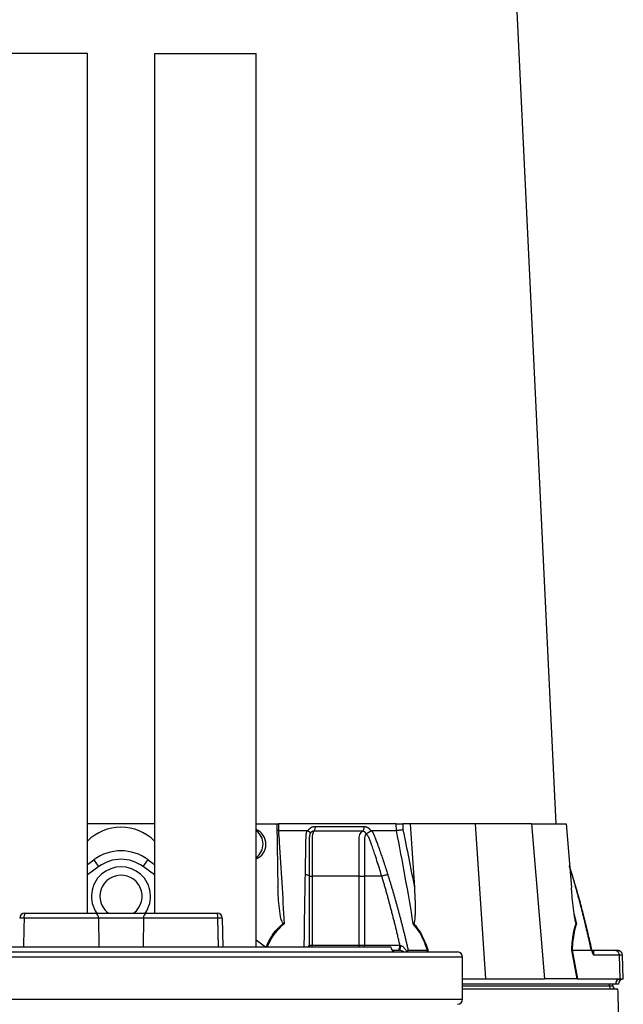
# Model space of a CAD drawing. Header units: millimetres. Extents: x 7 to 807, y 9 to 2008.
# Tile 6 of 9: x 295 to 653, y 575 to 1159. Entities that reach past the tile are written whole.
import ezdxf

# ---------------------------------------------------------------- set-up
doc = ezdxf.new("R2010")
doc.units = ezdxf.units.MM

msp = doc.modelspace()

# ---------------------------------------------------------------- linework, layer by layer
at = {"color": 7, "linetype": 'Continuous', "lineweight": 25}
for p, q in [((612.92, 682.43), (577.64, 1415.81)), ((335.06, 1139.32), (274.76, 1139.32)), ((335.06, 629.43), (335.06, 1139.32)), ((374.76, 1139.32), (374.76, 629.43)), ((374.76, 1139.32), (435.06, 1139.32)), ((435.06, 609.46), (435.06, 1139.32)), ((374.76, 682.43), (335.06, 682.43)), ((435.06, 682.43), (447.33, 682.43)), ((447.33, 682.43), (447.99, 644.64)), ((448.25, 678.43), (447.4, 678.48)), ((447.51, 682.43), (448.21, 682.43)), ((448.21, 682.43), (448.25, 678.43)), ((518.14, 682.43), (448.21, 682.43)), ((465.76, 678.3), (465.84, 678.43)), ((502.93, 678.43), (503, 678.3)), ((518.24, 678.43), (518.14, 682.43)), ((521.96, 682.43), (522.05, 678.88)), ((526.31, 682.43), (521.96, 682.43)), ((526.31, 682.43), (528.85, 644.64)), ((564.91, 682.43), (526.31, 682.43)), ((564.91, 682.43), (571.08, 590.43)), ((598.25, 682.43), (564.91, 682.43)), ((598.25, 682.43), (606.03, 590.43)), ((598.25, 682.43), (618.74, 682.43)), ((618.74, 682.43), (621.93, 644.64)), ((335.06, 658.33), (338.83, 661.12)), ((370.99, 661.12), (374.76, 658.33)), ((622.48, 652.29), (620.85, 657.44)), ((468.17, 651.43), (468.17, 610.43)), ((496.14, 610.43), (496.14, 651.43)), ((509.52, 651.43), (499.3, 651.43)), ((499.3, 651.43), (499.3, 610.43)), ((341.61, 626.48), (297.45, 626.48)), ((297.86, 629.43), (339.61, 629.43)), ((339.61, 629.43), (370.21, 629.43)), ((368.21, 626.48), (341.61, 626.48)), ((412.37, 626.48), (368.21, 626.48)), ((370.21, 629.43), (411.96, 629.43)), ((414.96, 626.48), (415.26, 609.46)), ((435.06, 613.63), (440.67, 609.46)), ((194.91, 609.46), (514.91, 609.46)), ((466.69, 609.46), (466.5, 610.43)), ((466.5, 610.43), (468.17, 610.43)), ((468.17, 610.43), (496.14, 610.43)), ((496.14, 610.43), (499.3, 610.43)), ((499.3, 610.43), (520.31, 610.43)), ((515.7, 607.43), (519.7, 607.43)), ((525.17, 607.43), (536.57, 607.43)), ((536.57, 607.43), (536.57, 607.43)), ((625.31, 590.43), (622.12, 607.46)), ((622.37, 607.43), (622.37, 607.43)), ((622.37, 607.43), (625.55, 590.43)), ((622.37, 607.43), (633.77, 607.43)), ((634.22, 607.43), (647.69, 607.43)), ((647.69, 607.43), (649.21, 607.43)), ((155.41, 606.46), (554.41, 606.46)), ((557.41, 578.41), (557.41, 603.46)), ((650.28, 604.54), (635.25, 604.54)), ((650.28, 604.54), (650.71, 590.43)), ((652.7, 590.43), (652.21, 604.54)), ((557.41, 590.43), (571.08, 590.43)), ((571.08, 590.43), (606.03, 590.43)), ((625.2, 590.43), (606.03, 590.43)), ((625.31, 590.43), (625.55, 590.43)), ((625.55, 590.43), (650.71, 590.43)), ((650.71, 590.43), (652.7, 590.43)), ((648.2, 587.43), (557.41, 587.43)), ((644.45, 586.43), (644.45, 587.43)), ((646.46, 586.43), (646.46, 587.43)), ((649.81, 587.43), (648.2, 587.43))]:
    msp.add_line(p, q, dxfattribs=at)
at = {"color": 8, "linetype": 'Continuous', "lineweight": 25}
for p, q in [((341.81, 657.11), (335.06, 652.1)), ((374.76, 652.1), (368.01, 657.11)), ((622.35, 652.39), (620.88, 657.1)), ((622.35, 652.39), (622.47, 652.28)), ((622.47, 652.28), (622.35, 652.39)), ((341.61, 626.48), (341.81, 609.46)), ((368.21, 626.48), (368.01, 609.46)), ((412.68, 609.46), (412.37, 626.48)), ((623.66, 628.7), (624.91, 623.19)), ((536.45, 606.46), (536.57, 607.43)), ((536.9, 607.46), (536.78, 606.46)), ((557.41, 603.46), (152.41, 603.46)), ((652.21, 604.54), (650.28, 604.54)), ((557.41, 586.43), (644.45, 586.43)), ((644.45, 586.43), (646.46, 586.43)), ((152.41, 578.41), (557.41, 578.41))]:
    msp.add_line(p, q, dxfattribs=at)
at = {"color": 7, "linetype": 'Continuous', "lineweight": 25, "flags": 128}
for points in [[(341.81, 657.11), (341.23, 657.89), (340.67, 658.64), (340.15, 659.34), (339.7, 659.95), (339.33, 660.45), (339.06, 660.82), (338.89, 661.05), (338.83, 661.12)], [(368.01, 657.11), (368.59, 657.89), (369.15, 658.64), (369.66, 659.34), (370.11, 659.95), (370.49, 660.45), (370.76, 660.82), (370.93, 661.05), (370.99, 661.12)], [(519.7, 607.43), (519.91, 607.49), (520.11, 607.65), (520.29, 607.91), (520.45, 608.27), (520.59, 608.7), (520.69, 609.2), (520.76, 609.74), (520.78, 610.31)]]:
    msp.add_lwpolyline(points, dxfattribs=at)
at = {"color": 8, "linetype": 'Continuous', "lineweight": 25, "flags": 128}
for points in [[(297.45, 626.48), (297.34, 620.49), (297.14, 609.46)], [(466.62, 609.46), (466.54, 609.74), (466.46, 610.31)], [(468.24, 609.46), (468.19, 609.85), (468.17, 610.43)], [(496.22, 609.46), (496.17, 609.85), (496.14, 610.43)], [(499.22, 609.46), (499.27, 609.85), (499.3, 610.43)]]:
    msp.add_lwpolyline(points, dxfattribs=at)
at = {"color": 7, "linetype": 'Continuous', "lineweight": 25}
for centre, radius, start, end in [((354.91, 652.43), 28, 90, 135.14781), ((354.91, 652.43), 28, 44.85219, 90), ((429.58, 670.48), 9.57, 359.70948, 55.11265), ((354.91, 639.43), 27, 53.45005, 126.54995), ((429.57, 670.39), 9.58, 304.93035, 0.2477), ((354.91, 639.43), 22, 53.45005, 126.54995), ((354.91, 639.43), 12.5, 306.8699, 180), ((354.91, 639.43), 12.5, 180, 233.1301), ((297.86, 626.43), 3, 90, 179), ((296.15, 586.15), 40.36, 88.15892, 91.84108), ((303.16, 627.2), 5.76, 157.17617, 187.12484), ((339, 626.87), 2.64, 351.68504, 76.62102), ((370.82, 626.87), 2.64, 103.37898, 188.31496), ((406.65, 627.2), 5.76, 352.87516, 22.82383), ((411.96, 626.43), 3, 1, 90), ((413.66, 586.15), 40.36, 88.15892, 91.84108), ((517.91, 609.46), 3, 180, 270), ((649.21, 604.43), 3, 2, 90), ((554.41, 603.46), 3, 0, 90), ((651.03, 587.61), 2.84, 96.57773, 183.60975), ((652.81, 587.43), 3, 92, 180), ((646.33, 586.31), 1.88, 176.18985, 265.59685), ((648.46, 586.43), 2, 180, 270), ((554.41, 578.41), 3, 271, 0)]:
    msp.add_arc(centre, radius, start, end, dxfattribs=at)
at = {"color": 8, "linetype": 'Continuous', "lineweight": 25}
msp.add_arc((354.91, 639.43), 17.5, 325.08749, 214.8499, dxfattribs=at)
at = {"color": 7, "linetype": 'Continuous', "lineweight": 25}
for centre, major_axis, ratio, start_param, end_param in [((431.42, 670.43), (-4.76, 8.29), 0.974945, 3.008259, 5.352311), ((625.97, 587.43), (5.92, -0.52), 0.499165, 1.726141, 1.744347)]:
    msp.add_ellipse(centre, major_axis=major_axis, ratio=ratio, start_param=start_param, end_param=end_param, dxfattribs=at)
for points, knots in [([(448.26, 678.43), (448.42, 676.11), (449.1, 665.81), (450.25, 647.43), (451.17, 631.29), (451.62, 623.19)], [0, 0, 0, 0, 0.127099, 0.56229, 1, 1, 1, 1]), ([(464.22, 652.39), (464.23, 653.08), (464.25, 654.45), (464.29, 656.5), (464.33, 658.54), (464.36, 660.56), (464.41, 663.18), (464.47, 666.38), (464.53, 669.54), (464.57, 672.05), (464.6, 673.54), (464.62, 674.6), (464.65, 675.2), (464.68, 675.71), (464.74, 676.22), (464.83, 676.74), (464.95, 677.32), (465.1, 677.88), (465.23, 678.25), (465.29, 678.43)], [0, 0, 0, 0, 0.077777, 0.1552, 0.232272, 0.308995, 0.385372, 0.530526, 0.674474, 0.747423, 0.819615, 0.846383, 0.869761, 0.889755, 0.906383, 0.929523, 0.9528, 0.976272, 1, 1, 1, 1]), ([(465.29, 678.43), (465.33, 678.43), (465.39, 678.43), (465.49, 678.41), (465.59, 678.39), (465.68, 678.35), (465.74, 678.31), (465.76, 678.3)], [0, 0, 0, 0, 0.212576, 0.416535, 0.614103, 0.807726, 1, 1, 1, 1]), ([(465.76, 678.3), (465.81, 678.27), (465.89, 678.21), (466.01, 678.12), (466.13, 678.04), (466.24, 677.95), (466.34, 677.87), (466.43, 677.78), (466.51, 677.71), (466.59, 677.63), (466.69, 677.51), (466.81, 677.37), (466.93, 677.2), (467, 677.05), (467.04, 676.93), (467.06, 676.83), (467.06, 676.74), (467.05, 676.67), (467.03, 676.6), (467.01, 676.55), (467, 676.53)], [0, 0, 0, 0, 0.048652, 0.096489, 0.14339, 0.189242, 0.233941, 0.277392, 0.319512, 0.360225, 0.399465, 0.506174, 0.603082, 0.689684, 0.765815, 0.831582, 0.887296, 0.933441, 0.970686, 1, 1, 1, 1]), ([(465.84, 678.43), (465.88, 678.5), (465.96, 678.63), (466.09, 678.83), (466.23, 679.01), (466.37, 679.19), (466.52, 679.35), (466.68, 679.52), (466.84, 679.67), (467.01, 679.81), (467.18, 679.95), (467.37, 680.08), (467.55, 680.2), (467.75, 680.31), (468.01, 680.45), (468.34, 680.6), (468.75, 680.74), (469.17, 680.83), (469.59, 680.89), (469.88, 680.9), (470.02, 680.9)], [0, 0, 0, 0, 0.044249, 0.088103, 0.131644, 0.174955, 0.21812, 0.261226, 0.304357, 0.347601, 0.391041, 0.434763, 0.478847, 0.523375, 0.568424, 0.654803, 0.740537, 0.826241, 0.912528, 1, 1, 1, 1]), ([(469.22, 678.04), (469.17, 678.04), (469.07, 678.04), (468.93, 678.03), (468.78, 678.01), (468.64, 677.98), (468.5, 677.94), (468.36, 677.9), (468.22, 677.84), (468.02, 677.73), (467.77, 677.57), (467.52, 677.33), (467.32, 677.09), (467.18, 676.88), (467.08, 676.69), (467.03, 676.57), (467, 676.52)], [0, 0, 0, 0, 0.0533129, 0.1065952, 0.159871, 0.2131654, 0.2665038, 0.3199117, 0.373414, 0.4270348, 0.564482, 0.685233, 0.7892615, 0.8764638, 0.9467244, 1, 1, 1, 1]), ([(469.22, 678.04), (469.15, 677.95), (468.93, 677.63), (468.58, 676.78), (468.27, 675.4), (468.15, 673.89), (468.19, 671.41), (468.17, 669.1), (468.17, 667.15), (468.17, 666.66), (468.17, 662.57), (468.17, 657.52), (468.17, 652.49), (468.17, 651.43)], [0, 0, 0, 0, 0.023775, 0.080088, 0.137232, 0.194942, 0.243597, 0.404386, 0.444584, 0.454632, 0.457145, 0.885499, 1, 1, 1, 1]), ([(470.02, 680.9), (470.03, 680.62), (470.01, 680.33), (469.95, 679.74), (469.89, 679.45), (469.74, 678.93), (469.65, 678.7), (469.45, 678.31), (469.33, 678.15), (469.22, 678.04)], [0, 0, 0, 0, 0.25, 0.25, 0.5, 0.5, 0.75, 0.75, 1, 1, 1, 1]), ([(498, 678.04), (496.92, 678.04), (494.62, 678.04), (491.25, 678.04), (487.65, 678.04), (485.17, 678.04), (482.57, 678.04), (480.07, 678.04), (476.37, 678.04), (472.83, 678.04), (470.38, 678.04), (469.22, 678.04)], [0.7589111, 0.7589111, 0.7589111, 0.7589111, 0.7820302, 0.8131687, 0.8443073, 0.8754458, 0.8754458, 0.9065844, 0.9377229, 0.9688615, 0.9919807, 0.9919807, 0.9919807, 0.9919807]), ([(496.14, 651.43), (496.14, 653.43), (496.14, 658.93), (496.14, 664.45), (496.14, 669.46), (496.17, 671.41), (496.11, 673.89), (496.29, 675.4), (496.81, 676.78), (497.43, 677.63), (497.87, 677.95), (498, 678.04)], [0, 0, 0, 0, 0.215903, 0.59376, 0.595614, 0.756404, 0.805058, 0.862767, 0.91991, 0.976223, 1, 1, 1, 1]), ([(499, 680.9), (499.01, 680.62), (498.99, 680.33), (498.91, 679.74), (498.84, 679.45), (498.65, 678.93), (498.54, 678.7), (498.28, 678.31), (498.14, 678.15), (498, 678.04)], [0, 0, 0, 0, 0.25, 0.25, 0.5, 0.5, 0.75, 0.75, 1, 1, 1, 1]), ([(500.23, 676.52), (500.21, 676.56), (500.18, 676.64), (500.11, 676.77), (500.02, 676.92), (499.91, 677.09), (499.76, 677.26), (499.58, 677.44), (499.37, 677.62), (499.12, 677.77), (498.86, 677.9), (498.58, 677.99), (498.29, 678.04), (498.1, 678.04), (498, 678.04)], [0, 0, 0, 0, 0.0385037, 0.0865137, 0.1440338, 0.2110288, 0.2874492, 0.3732496, 0.4684049, 0.5729224, 0.680036, 0.786786, 0.8933735, 1, 1, 1, 1]), ([(499.01, 680.9), (499.07, 680.9), (499.21, 680.9), (499.41, 680.89), (499.6, 680.86), (499.8, 680.83), (499.99, 680.78), (500.19, 680.73), (500.38, 680.67), (500.56, 680.59), (500.75, 680.51), (500.99, 680.39), (501.28, 680.22), (501.61, 679.99), (501.91, 679.74), (502.2, 679.45), (502.46, 679.14), (502.71, 678.8), (502.86, 678.56), (502.93, 678.43)], [0, 0, 0, 0, 0.043919, 0.087472, 0.13073, 0.173768, 0.216664, 0.259492, 0.30233, 0.345255, 0.388344, 0.431671, 0.51489, 0.596546, 0.677156, 0.757259, 0.837405, 0.91814, 1, 1, 1, 1]), ([(500.25, 676.53), (500.26, 676.55), (500.28, 676.57), (500.32, 676.61), (500.38, 676.65), (500.44, 676.7), (500.52, 676.75), (500.61, 676.8), (500.72, 676.86), (500.84, 676.93), (500.97, 677), (501.12, 677.08), (501.28, 677.17), (501.46, 677.27), (501.64, 677.38), (501.85, 677.51), (502.06, 677.65), (502.3, 677.8), (502.54, 677.96), (502.78, 678.13), (502.93, 678.24), (503, 678.3)], [0, 0, 0, 0, 0.0172483, 0.0374561, 0.0609129, 0.0878381, 0.1184067, 0.1527631, 0.1910263, 0.2332913, 0.279627, 0.3300717, 0.3846271, 0.4432515, 0.5058518, 0.572276, 0.6486549, 0.7302089, 0.8164081, 0.906598, 1, 1, 1, 1]), ([(503, 678.3), (503.02, 678.31), (503.07, 678.34), (503.13, 678.37), (503.2, 678.4), (503.27, 678.42), (503.35, 678.43), (503.4, 678.43), (503.43, 678.43)], [0, 0, 0, 0, 0.160202, 0.321039, 0.484027, 0.650625, 0.822199, 1, 1, 1, 1]), ([(503.43, 678.43), (503.5, 678.33), (503.64, 678.12), (503.84, 677.81), (504.04, 677.49), (504.23, 677.17), (504.41, 676.85), (504.58, 676.53), (504.74, 676.2), (504.89, 675.88), (505.08, 675.46), (505.32, 674.87), (505.64, 674.02), (506.03, 672.96), (506.48, 671.75), (507.21, 669.73), (508.21, 666.91), (509.46, 663.31), (510.68, 659.7), (511.87, 656.06), (512.65, 653.62), (513.04, 652.39)], [0, 0, 0, 0, 0.013423, 0.026738, 0.039956, 0.053088, 0.066144, 0.079134, 0.09207, 0.104963, 0.117824, 0.141662, 0.172831, 0.217057, 0.263491, 0.312127, 0.449156, 0.58733, 0.723761, 0.861313, 1, 1, 1, 1]), ([(518.14, 682.43), (518.43, 682.43), (518.99, 682.43), (520.01, 682.43), (521.06, 682.43), (521.65, 682.43), (521.96, 682.43)], [0, 0, 0, 0, 0.244595, 0.489191, 0.733873, 1, 1, 1, 1]), ([(528.19, 623.19), (526.69, 632.45), (525.11, 641.69), (521.79, 660.1), (520.06, 669.28), (518.23, 678.43)], [0, 0, 0, 0, 0.5, 0.5, 1, 1, 1, 1]), ([(522.05, 678.88), (522.05, 678.88), (521.76, 678.82), (521.14, 678.72), (520.11, 678.58), (519.09, 678.48), (518.53, 678.45), (518.24, 678.43)], [0, 0, 0, 0, 0.005471, 0.269784, 0.513891, 0.756923, 1, 1, 1, 1]), ([(466.96, 676.41), (466.93, 676.34), (466.88, 676.19), (466.82, 675.98), (466.76, 675.76), (466.71, 675.54), (466.66, 675.32), (466.63, 675.1), (466.59, 674.88), (466.56, 674.67), (466.54, 674.45), (466.53, 674.24), (466.51, 674.03), (466.51, 673.83), (466.5, 673.58), (466.51, 673.29), (466.51, 672.96), (466.51, 672.62), (466.51, 672.29), (466.51, 672.01), (466.51, 671.77), (466.51, 671.53), (466.51, 671.23), (466.51, 670.84), (466.51, 670.01), (466.5, 668.76), (466.5, 667.16), (466.5, 665.62), (466.5, 663.63), (466.5, 661.25), (466.5, 658.51), (466.5, 655.97), (466.5, 653.63), (466.5, 652.14), (466.5, 651.43)], [0, 0, 0, 0, 0.010662, 0.021198, 0.031594, 0.041839, 0.051919, 0.061821, 0.071533, 0.08104, 0.09033, 0.099392, 0.108213, 0.116783, 0.125091, 0.138719, 0.152205, 0.165558, 0.178786, 0.1919, 0.198167, 0.207477, 0.219813, 0.235151, 0.25346, 0.319418, 0.382864, 0.443812, 0.502275, 0.618272, 0.726011, 0.825493, 0.916782, 1, 1, 1, 1]), ([(500.26, 676.35), (500.17, 676.28), (500.04, 676.18), (499.8, 675.86), (499.57, 675.37), (499.36, 674.58), (499.28, 673.58), (499.32, 671.38), (499.3, 669.1), (499.3, 667.15), (499.3, 666.66), (499.3, 662.57), (499.3, 657.52), (499.3, 652.49), (499.3, 651.43)], [0, 0, 0, 0, 0.017268, 0.0233491, 0.0548797, 0.088566, 0.1230973, 0.1726678, 0.3485372, 0.3925043, 0.4034963, 0.4062447, 0.8747708, 1, 1, 1, 1]), ([(509.52, 651.43), (509.15, 652.65), (508.35, 655.29), (507.01, 659.52), (505.87, 663.01), (505, 665.61), (504.48, 667.15), (503.93, 668.75), (503.49, 670.02), (503.17, 670.93), (502.98, 671.47), (502.79, 672), (502.6, 672.54), (502.4, 673.07), (502.25, 673.5), (502.12, 673.83), (502.02, 674.06), (501.9, 674.29), (501.76, 674.54), (501.61, 674.79), (501.44, 675.05), (501.26, 675.32), (501.06, 675.59), (500.84, 675.86), (500.61, 676.14), (500.45, 676.32), (500.37, 676.41)], [0, 0, 0, 0, 0.1430849, 0.3087961, 0.4974272, 0.5558348, 0.6167425, 0.6801666, 0.746121, 0.7674049, 0.7887232, 0.8100742, 0.8314556, 0.8528654, 0.8743009, 0.8830022, 0.8923359, 0.9022824, 0.9128154, 0.9239043, 0.9355143, 0.9476077, 0.9601447, 0.9730839, 0.986383, 1, 1, 1, 1]), ([(464.22, 652.39), (464.52, 652.37), (464.82, 652.33), (465.39, 652.21), (465.65, 652.13), (466.08, 651.95), (466.24, 651.85), (466.45, 651.64), (466.5, 651.53), (466.5, 651.43)], [0, 0, 0, 0, 0.25, 0.25, 0.5, 0.5, 0.75, 0.75, 1, 1, 1, 1]), ([(466.5, 651.43), (466.5, 650.72), (466.5, 649.3), (466.5, 647.15), (466.5, 644.98), (466.5, 642.8), (466.5, 640.6), (466.5, 638.38), (466.5, 636.14), (466.5, 633.89), (466.5, 631.62), (466.5, 629.34), (466.5, 627.03), (466.5, 624.71), (466.5, 622.37), (466.5, 620.02), (466.5, 617.65), (466.5, 615.26), (466.5, 612.85), (466.5, 611.24), (466.5, 610.43)], [0, 0, 0, 0, 0.0526354, 0.1056085, 0.1589205, 0.2125726, 0.2665659, 0.3209015, 0.3755805, 0.4306039, 0.4859727, 0.541688, 0.5977508, 0.6541621, 0.7109228, 0.7680338, 0.8254961, 0.8833107, 0.9414784, 1, 1, 1, 1]), ([(466.5, 651.43), (466.5, 651.43), (466.66, 651.43), (467.24, 651.43), (467.67, 651.43), (468.17, 651.43)], [0, 0, 0, 0, 0.5, 0.5, 1, 1, 1, 1]), ([(496.14, 651.43), (496.6, 651.43), (497.15, 651.43), (498.26, 651.43), (498.82, 651.43), (499.3, 651.43)], [0, 0, 0, 0, 0.5, 0.5, 1, 1, 1, 1]), ([(509.52, 651.43), (509.77, 651.53), (510.06, 651.64), (510.68, 651.85), (511.02, 651.95), (511.68, 652.13), (512, 652.21), (512.57, 652.33), (512.83, 652.37), (513.04, 652.39)], [0, 0, 0, 0, 0.25, 0.25, 0.5, 0.5, 0.75, 0.75, 1, 1, 1, 1]), ([(520.31, 610.43), (520.11, 611.29), (519.72, 612.99), (519.12, 615.54), (518.52, 618.07), (517.91, 620.57), (517.29, 623.06), (516.67, 625.53), (516.05, 627.98), (515.42, 630.41), (514.79, 632.83), (514.15, 635.22), (513.5, 637.59), (512.85, 639.95), (512.19, 642.28), (511.53, 644.6), (510.87, 646.89), (510.2, 649.17), (509.74, 650.68), (509.52, 651.43)], [0, 0, 0, 0, 0.061953, 0.123509, 0.18467, 0.245435, 0.305808, 0.365787, 0.425376, 0.484574, 0.543383, 0.601804, 0.659839, 0.717488, 0.774754, 0.831636, 0.888137, 0.944258, 1, 1, 1, 1]), ([(513.04, 652.39), (513.25, 651.72), (513.67, 650.38), (514.29, 648.36), (514.91, 646.32), (515.52, 644.27), (516.13, 642.21), (516.73, 640.13), (517.33, 638.04), (517.92, 635.94), (518.51, 633.83), (519.09, 631.7), (519.67, 629.56), (520.24, 627.41), (520.81, 625.24), (521.37, 623.06), (521.93, 620.86), (522.48, 618.66), (523.03, 616.44), (523.57, 614.21), (524.11, 611.96), (524.65, 609.7), (525, 608.19), (525.17, 607.43)], [0, 0, 0, 0, 0.045336, 0.090894, 0.136674, 0.182678, 0.228907, 0.275362, 0.322044, 0.368954, 0.416093, 0.463462, 0.511063, 0.558896, 0.606962, 0.655262, 0.703798, 0.752569, 0.801578, 0.850824, 0.900309, 0.950034, 1, 1, 1, 1]), ([(633.77, 607.43), (633.58, 608.27), (633.22, 609.94), (632.67, 612.43), (632.11, 614.91), (631.54, 617.37), (630.97, 619.82), (630.39, 622.25), (629.81, 624.66), (629.22, 627.06), (628.63, 629.45), (628.03, 631.81), (627.42, 634.16), (626.81, 636.5), (626.19, 638.81), (625.57, 641.12), (624.94, 643.4), (624.3, 645.67), (623.66, 647.93), (623.01, 650.17), (622.57, 651.65), (622.35, 652.39)], [0, 0, 0, 0, 0.055211, 0.1101282, 0.1647529, 0.2190862, 0.2731293, 0.3268835, 0.38035, 0.4335301, 0.4864251, 0.5390363, 0.5913651, 0.6434129, 0.6951811, 0.7466711, 0.7978843, 0.8488223, 0.8994865, 0.9498786, 1, 1, 1, 1]), ([(634.37, 606.47), (634.04, 607.93), (633.38, 610.89), (632.4, 615.11), (631.49, 618.93), (630.72, 622.1), (630.07, 624.7), (629.41, 627.33), (628.59, 630.51), (627.5, 634.68), (626.12, 639.76), (624.44, 645.74), (623.16, 650), (622.48, 652.29)], [0, 0, 0, 0, 0.094551, 0.191235, 0.273987, 0.342804, 0.397681, 0.443649, 0.5146, 0.605701, 0.716955, 0.848375, 1, 1, 1, 1]), ([(451.12, 623.43), (451.04, 623.49), (450.75, 623.7), (450.34, 624.54), (449.9, 625.79), (449.21, 628.96), (448.52, 633.75), (448.14, 639.52), (448.03, 643.15), (447.99, 644.64)], [0, 0, 0, 0, 0.014356, 0.049627, 0.124371, 0.19944, 0.496383, 0.793753, 1, 1, 1, 1]), ([(528.85, 644.64), (528.97, 642.84), (529.07, 641.03), (529.22, 637.43), (529.27, 635.63), (529.3, 632.93), (529.3, 632.04), (529.28, 630.25), (529.26, 629.35), (529.21, 628.02), (529.19, 627.57), (529.13, 626.69), (529.1, 626.25), (529.01, 625.38), (528.95, 624.95), (528.83, 624.32), (528.79, 624.11), (528.7, 623.83), (528.66, 623.73), (528.58, 623.56), (528.53, 623.48), (528.47, 623.43)], [0, 0, 0, 0, 0.25, 0.25, 0.5, 0.5, 0.625, 0.625, 0.75, 0.75, 0.8125, 0.8125, 0.875, 0.875, 0.9375, 0.9375, 0.96875, 0.96875, 0.984375, 0.984375, 1, 1, 1, 1]), ([(624.68, 623.43), (624.65, 623.49), (624.53, 623.7), (624.32, 624.54), (624.07, 625.79), (623.58, 628.96), (622.97, 633.75), (622.38, 639.52), (622.06, 643.15), (621.93, 644.64)], [0, 0, 0, 0, 0.014356, 0.049626, 0.12437, 0.199439, 0.496382, 0.793753, 1, 1, 1, 1]), ([(451.62, 623.19), (451.62, 623.19), (451.45, 623.27), (451.29, 623.35), (451.12, 623.43)], [0, 0, 0, 0, 0.0221263, 1, 1, 1, 1]), ([(528.47, 623.43), (528.37, 623.35), (528.28, 623.27), (528.2, 623.19), (528.19, 623.19)], [0, 0, 0, 0, 0.977891, 1, 1, 1, 1]), ([(536.57, 607.43), (536.37, 608.02), (535.57, 610.39), (533.94, 614.41), (531.4, 619.27), (529.27, 621.87), (528.19, 623.19)], [0, 0, 0, 0, 0.096818, 0.393268, 0.691599, 1, 1, 1, 1]), ([(528.47, 623.43), (529.13, 622.63), (530.53, 620.96), (532.42, 617.97), (534.4, 614.14), (535.85, 610.56), (536.68, 608.11), (536.9, 607.46)], [0, 0, 0, 0, 0.1876569, 0.3922037, 0.5968573, 0.8933391, 1, 1, 1, 1]), ([(622.12, 607.46), (622.16, 608.11), (622.31, 610.56), (622.65, 614.14), (623.24, 617.97), (623.88, 620.96), (624.42, 622.63), (624.68, 623.43)], [0, 0, 0, 0, 0.106677, 0.403091, 0.607772, 0.812344, 1, 1, 1, 1]), ([(624.91, 623.19), (624.51, 621.92), (623.69, 619.33), (622.92, 614.47), (622.54, 610.39), (622.41, 608.02), (622.37, 607.43)], [0, 0, 0, 0, 0.297915, 0.606786, 0.903164, 1, 1, 1, 1]), ([(624.91, 623.19), (624.91, 623.19), (624.82, 623.27), (624.75, 623.35), (624.68, 623.43)], [0, 0, 0, 0, 0.022192, 1, 1, 1, 1]), ([(518.81, 607.43), (519, 607.43), (519.2, 607.51), (519.56, 607.81), (519.73, 608.03), (520.01, 608.59), (520.12, 608.92), (520.27, 609.65), (520.31, 610.04), (520.31, 610.43)], [0, 0, 0, 0, 0.25, 0.25, 0.5, 0.5, 0.75, 0.75, 1, 1, 1, 1]), ([(525.17, 607.43), (525.13, 607.42), (525.04, 607.4), (524.89, 607.2), (524.76, 606.88), (524.69, 606.59), (524.66, 606.46)], [0, 0, 0, 0, 0.155501, 0.3580375, 0.7185746, 1, 1, 1, 1]), ([(536.9, 607.46), (536.9, 607.45), (536.78, 607.45), (536.67, 607.44), (536.57, 607.43)], [0, 0, 0, 0, 0.023795, 1, 1, 1, 1]), ([(622.37, 607.43), (622.28, 607.44), (622.19, 607.45), (622.12, 607.45), (622.12, 607.46)], [0, 0, 0, 0, 0.976248, 1, 1, 1, 1]), ([(634.47, 606.02), (634.44, 606.13), (634.35, 606.49), (634.2, 606.93), (634, 607.29), (633.88, 607.41), (633.8, 607.43), (633.78, 607.43)], [0, 0, 0, 0, 0.171803, 0.597025, 0.766215, 0.937354, 1, 1, 1, 1]), ([(634.22, 607.43), (634.22, 607.43), (634.33, 607.43), (634.58, 607.39), (634.83, 607.24), (635.04, 606.9), (635.01, 606.38), (634.97, 605.8), (634.98, 605.46), (635.02, 605.22), (635.07, 604.99), (635.16, 604.75), (635.21, 604.62), (635.25, 604.54), (635.25, 604.54)], [0, 0, 0, 0, 0.000011, 0.119096, 0.171502, 0.364271, 0.663873, 0.784819, 0.836932, 0.870207, 0.912502, 0.953291, 0.999989, 1, 1, 1, 1]), ([(647.69, 607.43), (648.05, 607.38), (648.8, 607.28), (649.66, 606.5), (650.17, 605.53), (650.25, 604.86), (650.28, 604.54)], [0, 0, 0, 0, 0.270703, 0.562316, 0.789298, 1, 1, 1, 1]), ([(634.47, 606.02), (634.45, 606.1), (634.4, 606.34), (634.35, 606.56), (634.31, 606.71)], [0, 0, 0, 0, 0.3449881, 1, 1, 1, 1]), ([(634.47, 606.02), (634.51, 605.86), (634.56, 605.7), (634.66, 605.41), (634.73, 605.27), (634.86, 605.02), (634.93, 604.91), (635.09, 604.71), (635.17, 604.62), (635.25, 604.54)], [0, 0, 0, 0, 0.25, 0.25, 0.5, 0.5, 0.75, 0.75, 1, 1, 1, 1]), ([(649.52, 584.43), (649.53, 584.43), (649.61, 584.43), (649.23, 584.43), (648.4, 584.43), (643.15, 584.43), (629.15, 584.43), (607.02, 584.43), (581.64, 584.43), (564.93, 584.43), (557.41, 584.43)], [0, 0, 0, 0, 0.003058, 0.019735, 0.035944, 0.05261, 0.195318, 0.480734, 0.766162, 1, 1, 1, 1]), ([(652.41, 495.43), (652.27, 499.69), (651.99, 508.48), (651.55, 522.09), (651.08, 536.51), (650.59, 551.75), (650.08, 567.82), (649.73, 578.8), (649.55, 584.43)], [0, 0, 0, 0, 0.143667, 0.296485, 0.458497, 0.629736, 0.810229, 1, 1, 1, 1])]:
    msp.add_open_spline(points, degree=3, knots=knots, dxfattribs=at)
for points in [[(448.26, 678.43), (451.14, 678.43), (456.86, 678.43), (462.5, 678.43), (465.29, 678.43)], [(470.02, 680.9), (480.03, 680.9), (489.72, 680.9), (499.01, 680.9)], [(503.43, 678.43), (505.96, 678.43), (510.97, 678.43), (515.84, 678.43), (518.24, 678.43)], [(522.05, 678.88), (524.47, 667.52), (526.72, 656.1), (528.85, 644.64)], [(496.14, 651.43), (487.17, 651.43), (477.82, 651.43), (468.17, 651.43)], [(466.46, 610.31), (466.49, 610.35), (466.5, 610.39), (466.5, 610.43)], [(520.31, 610.43), (520.46, 610.39), (520.62, 610.35), (520.78, 610.31)]]:
    msp.add_open_spline(points, degree=3, dxfattribs=at)
at = {"color": 8, "linetype": 'Continuous', "lineweight": 25}
for points, knots in [([(463.53, 609.46), (463.63, 616.35), (463.84, 630.8), (464.09, 644.97), (464.22, 652.39)], [0, 0, 0, 0, 0.476375, 1, 1, 1, 1]), ([(440.88, 609.31), (440.89, 609.34), (441.64, 611.17), (443.17, 614.13), (445.73, 617.97), (448.26, 620.96), (450.2, 622.63), (451.12, 623.43)], [0, 0, 0, 0, 0.005475, 0.335539, 0.563372, 0.791088, 1, 1, 1, 1]), ([(451.62, 623.19), (450.18, 621.92), (447.24, 619.32), (443.93, 614.57), (442.32, 611.11), (441.56, 609.46)], [0, 0, 0, 0, 0.33583, 0.684006, 1, 1, 1, 1]), ([(466.03, 609.46), (466.09, 609.59), (466.25, 609.93), (466.39, 610.19), (466.45, 610.29), (466.46, 610.31)], [0, 0, 0, 0, 0.337663, 0.863695, 1, 1, 1, 1]), ([(522.64, 606.46), (522.36, 606.64), (521.79, 607), (520.86, 607.29), (520.13, 607.42), (519.79, 607.43), (519.7, 607.43)], [0, 0, 0, 0, 0.333204, 0.685957, 0.915719, 1, 1, 1, 1]), ([(520.78, 610.31), (521.06, 610.21), (521.4, 610.08), (522.06, 609.63), (522.96, 608.8), (523.83, 607.64), (524.25, 606.72), (524.37, 606.46)], [0, 0, 0, 0, 0.1713139, 0.20494, 0.4430709, 0.8438145, 1, 1, 1, 1])]:
    msp.add_open_spline(points, degree=3, knots=knots, dxfattribs=at)

doc.saveas('drawing.dxf')
